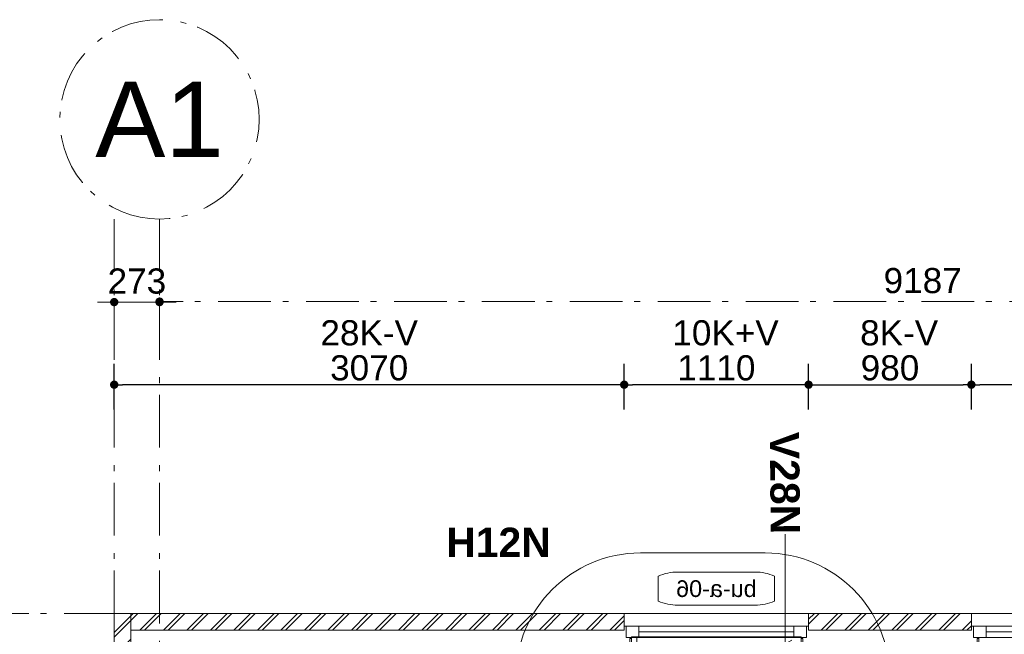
# Model space of a CAD drawing. Header units: millimetres. Extents: x -62314 to 79800, y -34032 to 28340.
# Tile 8 of 256: x -17216 to -11289, y 20510 to 24210. Entities that reach past the tile are written whole.
import ezdxf
from ezdxf.enums import TextEntityAlignment as Align

# ---------------------------------------------------------------- set-up
doc = ezdxf.new("R2010")
doc.units = ezdxf.units.MM
doc.header["$LTSCALE"] = 508
doc.header["$PDMODE"] = 1
doc.header["$PDSIZE"] = -2
doc.linetypes.add('Dash Style-1', pattern=[0.41664, 0.20828, -0.20836])
doc.linetypes.add('Dash Style-6', pattern=[1.04164, 0.625, -0.20828, 0.06943, -0.13893])
doc.layers.get('0').update_dxf_attribs({"lineweight": 0})
doc.layers.get('DEFPOINTS').update_dxf_attribs({"lineweight": 0})
for name, color, linetype, lineweight in [('(00) tekening-lijn draairichting', 7, 'Dash Style-1', 0), ('(00) tekening-merk kozijn', 40, 'Continuous', 0), ('(00) tekening-stramien-algemeen', 7, 'Dash Style-6', 0), ('(00) tekening-verwijzing', 33, 'Fence_Line', 0), ('(00) tekst-algemeen', 8, 'Continuous', 0), ('(00) tekst-tekening verwijzing', 8, 'Continuous', 0), ('(21) buitenwanden-X baksteen_metselwerk', 92, 'Continuous', 0), ('(42) binnenwandafwerkingen-R plaatmateriaal algemeen', 12, 'Continuous', 0), ('Dimension', 7, 'Continuous', 0), ('None', 7, 'Continuous', 0)]:
    doc.layers.add(name, color=color, linetype=linetype, lineweight=lineweight)
doc.styles.add('Arial', font='Arial')
doc.styles.add('Arial Bold (bold)', font='Arial Bold')
doc.styles.add('Helvetica', font='Helvetica')
doc.linetypes.add('Fence_Line', pattern='A,0,[1,Fence_Line.shx,S=0.19685,R=0,X=0,Y=-0.441942],-5', length=5)
doc.dimstyles.new('KE __', dxfattribs={"dimtxt": 151.308594, "dimasz": 50.074463, "dimexe": 125, "dimexo": 500, "dimgap": 25, "dimtad": 1, "dimdec": 1, "dimtxsty": 'Helvetica', "dimblk": 'DOT', "dimblk1": 'DOT', "dimblk2": 'DOT', "dimcen": 0, "dimdle": 100, "dimazin": 0, "dimtfac": 0.8, "dimtdec": 1, "dimtix": 1, "dimtmove": 0, "dimatfit": 0, "dimldrblk": 'DOT', "dimfxl": 150, "dimfxlon": 1, "dimfrac": 2, "dimtolj": 1, "dimarcsym": 0})
pattern_1 = [(45, (163395.98, 42314.6), (70.71068, -70.71068), []), (45, (163410.13, 42300.46), (70.71068, -70.71068), [])]

# ---------------------------------------------------------------- blocks, each defined once
blk = doc.blocks.new('_Dot')
at = {"color": 0, "linetype": 'ByBlock', "lineweight": -2}
blk.add_line((-0.5, 0), (-1, 0), dxfattribs=at)
at = {"color": 0, "linetype": 'ByBlock', "const_width": 0.5}
blk.add_lwpolyline([(-0.25, 0, 1), (0.25, 0, 1)], format="xyb", close=True, dxfattribs=at)
blk = doc.blocks.new('*D98')
at = {"layer": 'DEFPOINTS', "color": 0, "transparency": 33554687}
for p in [(-20866.2, 20635.4), (-16644.4, 20635.4), (-16647.3, 17125.4)]:
    blk.add_point(p, dxfattribs=at)
at = {"layer": 'Dimension', "color": 0, "lineweight": -2, "transparency": 33554687}
for p, q in [((-20716.2, 20635.4), (-20991.2, 20635.4)), ((-20866.2, 17175.4), (-20866.2, 20585.3)), ((-20716.2, 17125.4), (-20991.2, 17125.4))]:
    blk.add_line(p, q, dxfattribs=at)
at = {"layer": 'Dimension', "color": 0, "lineweight": -2, "xscale": 50.07446289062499, "yscale": 50.07446289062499, "zscale": 50.07446289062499}
for p, rotation in [((-20866.2, 20635.4), 89.99999999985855), ((-20866.2, 17125.4), 269.9999999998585)]:
    blk.add_blockref('_Dot', p, dxfattribs=dict(at, rotation=rotation))
at = {"layer": 'Dimension', "color": 0, "lineweight": 0, "transparency": 33554687, "insert": (-20966.8, 18880.4), "char_height": 151.31, "attachment_point": 5, "rotation": 90, "style": 'Helvetica'}
blk.add_mtext('\\A1;3510', dxfattribs=at)
blk = doc.blocks.new('*D99')
at = {"layer": 'DEFPOINTS', "color": 0, "transparency": 33554687}
for p in [(-16647.3, 22013), (-16647.3, 20635.4), (-13577.3, 20635.4)]:
    blk.add_point(p, dxfattribs=at)
at = {"layer": 'Dimension', "color": 0, "lineweight": -2, "transparency": 33554687}
for p, q in [((-16647.3, 21863), (-16647.3, 22138)), ((-13577.3, 21863), (-13577.3, 22138)), ((-13627.4, 22013), (-16597.2, 22013))]:
    blk.add_line(p, q, dxfattribs=at)
at = {"layer": 'Dimension', "color": 0, "lineweight": -2, "xscale": 50.07446289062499, "yscale": 50.07446289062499, "zscale": 50.07446289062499, "rotation": 180}
blk.add_blockref('_Dot', (-16647.3, 22013), dxfattribs=at)
at = {"layer": 'Dimension', "color": 0, "lineweight": -2, "xscale": 50.07446289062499, "yscale": 50.07446289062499, "zscale": 50.07446289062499}
blk.add_blockref('_Dot', (-13577.3, 22013), dxfattribs=at)
at = {"layer": 'Dimension', "color": 0, "lineweight": 0, "transparency": 33554687, "insert": (-15112.3, 22113.7), "char_height": 151.31, "attachment_point": 5, "style": 'Helvetica'}
blk.add_mtext('\\A1;3070', dxfattribs=at)
blk = doc.blocks.new('*D100')
at = {"layer": 'DEFPOINTS', "color": 0, "transparency": 33554687}
for p in [(-11487.3, 22013), (-11487.3, 20635.4), (-9827.3, 20635.4)]:
    blk.add_point(p, dxfattribs=at)
at = {"layer": 'Dimension', "color": 0, "lineweight": -2, "transparency": 33554687}
for p, q in [((-11487.3, 21863), (-11487.3, 22138)), ((-9827.3, 21863), (-9827.3, 22138)), ((-9877.4, 22013), (-11437.2, 22013))]:
    blk.add_line(p, q, dxfattribs=at)
at = {"layer": 'Dimension', "color": 0, "lineweight": -2, "xscale": 50.07446289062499, "yscale": 50.07446289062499, "zscale": 50.07446289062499, "rotation": 180}
blk.add_blockref('_Dot', (-11487.3, 22013), dxfattribs=at)
at = {"layer": 'Dimension', "color": 0, "lineweight": -2, "xscale": 50.07446289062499, "yscale": 50.07446289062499, "zscale": 50.07446289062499}
blk.add_blockref('_Dot', (-9827.3, 22013), dxfattribs=at)
at = {"layer": 'Dimension', "color": 0, "lineweight": 0, "transparency": 33554687, "insert": (-10657.3, 22113.7), "char_height": 151.31, "attachment_point": 5, "style": 'Helvetica'}
blk.add_mtext('\\A1;1660', dxfattribs=at)
blk = doc.blocks.new('*D101')
at = {"layer": 'DEFPOINTS', "color": 0, "transparency": 33554687}
for p in [(-11487.3, 22013), (-12467.3, 20635.4), (-11487.3, 20635.4)]:
    blk.add_point(p, dxfattribs=at)
at = {"layer": 'Dimension', "color": 0, "lineweight": -2, "transparency": 33554687}
for p, q in [((-12467.3, 21863), (-12467.3, 22138)), ((-11487.3, 21863), (-11487.3, 22138)), ((-12417.2, 22013), (-11537.4, 22013))]:
    blk.add_line(p, q, dxfattribs=at)
at = {"layer": 'Dimension', "color": 0, "lineweight": -2, "xscale": 50.07446289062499, "yscale": 50.07446289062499, "zscale": 50.07446289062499, "rotation": 180}
blk.add_blockref('_Dot', (-12467.3, 22013), dxfattribs=at)
at = {"layer": 'Dimension', "color": 0, "lineweight": -2, "xscale": 50.07446289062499, "yscale": 50.07446289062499, "zscale": 50.07446289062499}
blk.add_blockref('_Dot', (-11487.3, 22013), dxfattribs=at)
at = {"layer": 'Dimension', "color": 0, "lineweight": 0, "transparency": 33554687, "insert": (-11977.3, 22113.7), "char_height": 151.31, "attachment_point": 5, "style": 'Helvetica'}
blk.add_mtext('\\A1;980', dxfattribs=at)
blk = doc.blocks.new('*D102')
at = {"layer": 'DEFPOINTS', "color": 0, "transparency": 33554687}
for p in [(-13577.3, 22013), (-13577.3, 20635.4), (-12467.3, 20635.4)]:
    blk.add_point(p, dxfattribs=at)
at = {"layer": 'Dimension', "color": 0, "lineweight": -2, "transparency": 33554687}
for p, q in [((-13577.3, 21863), (-13577.3, 22138)), ((-12467.3, 21863), (-12467.3, 22138)), ((-12517.4, 22013), (-13527.2, 22013))]:
    blk.add_line(p, q, dxfattribs=at)
at = {"layer": 'Dimension', "color": 0, "lineweight": -2, "xscale": 50.07446289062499, "yscale": 50.07446289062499, "zscale": 50.07446289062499, "rotation": 180}
blk.add_blockref('_Dot', (-13577.3, 22013), dxfattribs=at)
at = {"layer": 'Dimension', "color": 0, "lineweight": -2, "xscale": 50.07446289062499, "yscale": 50.07446289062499, "zscale": 50.07446289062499}
blk.add_blockref('_Dot', (-12467.3, 22013), dxfattribs=at)
at = {"layer": 'Dimension', "color": 0, "lineweight": 0, "transparency": 33554687, "insert": (-13022.3, 22113.7), "char_height": 151.31, "attachment_point": 5, "style": 'Helvetica'}
blk.add_mtext('\\A1;1110', dxfattribs=at)
blk = doc.blocks.new('00-merk kozijn')
at = {"layer": '(00) tekening-merk kozijn', "color": 2, "lineweight": 0, "transparency": 33554687, "flags": 128}
blk.add_lwpolyline([(233.3, 50, 0.105357), (349.4, 74.7), (350, 75), (350, 225), (349.4, 225.3, 0.105357), (233.3, 250), (-233.3, 250, 0.105357), (-349.4, 225.3), (-350, 225), (-350, 75), (-349.4, 74.7, 0.105357), (-233.3, 50)], format="xyb", close=True, dxfattribs=at)
at = {"layer": 'None', "color": 7, "linetype": 'Continuous', "lineweight": 0, "transparency": 33554687}
blk.add_point((0, 0), dxfattribs=at)
at = {"layer": '(00) tekening-merk kozijn', "color": 2, "transparency": 33554687, "style": 'Arial'}
blk.add_attdef('MERK', text='', height=100.7, dxfattribs=at).set_placement((0, 149.9), align=Align.MIDDLE_CENTER)
blk = doc.blocks.new('kozijn aansluiting-hoek zonder lijst')
at = {"layer": '(42) binnenwandafwerkingen-R plaatmateriaal algemeen', "color": 17, "lineweight": 0, "transparency": 33554687, "flags": 128}
blk.add_lwpolyline([(-32, 469), (-22, 469), (-22, 75), (-32, 75)], close=True, dxfattribs=at)
at = {"layer": 'None', "color": 17, "lineweight": 0, "transparency": 33554687}
blk.add_line((-17, 255), (-17, 469), dxfattribs=at)
at = {"layer": 'None', "color": 17, "lineweight": 0, "transparency": 33554687, "flags": 128}
blk.add_lwpolyline([(-76, 70), (0, 70), (0, 0), (-76, 0)], close=True, dxfattribs=at)
at = {"layer": 'None', "color": 7, "linetype": 'Continuous', "lineweight": 0, "transparency": 33554687}
for p in [(0, 0), (12, -75)]:
    blk.add_point(p, dxfattribs=at)
blk = doc.blocks.new('bu-a-06 plt')
at = {"layer": '(00) tekening-lijn draairichting', "color": 17, "lineweight": 0, "transparency": 33554687, "flags": 128}
blk.add_lwpolyline([(909.1, -297.9, 0.12979), (1034, 175), (76, 175)], format="xyb", close=True, dxfattribs=at)
at = {"layer": 'None', "color": 17, "lineweight": 0, "transparency": 33554687}
blk.add_line((1022, 210), (88, 210), dxfattribs=at)
at = {"layer": 'None', "color": 17, "lineweight": 0, "transparency": 33554687, "flags": 128}
for points in [[(0, 320), (1110, 320), (1110, 245), (0, 245)], [(88, 245), (1022, 245), (1022, 175), (88, 175)], [(44, 180), (1066, 180), (1066, -224), (44, -224)]]:
    blk.add_lwpolyline(points, close=True, dxfattribs=at)
at = {"layer": 'None', "color": 7, "linetype": 'Continuous', "lineweight": 0, "transparency": 33554687}
blk.add_point((0, 0), dxfattribs=at)
at = {"layer": '(00) tekst-algemeen', "color": 17, "transparency": 33554687}
blk.add_blockref('00-merk kozijn', (555, 320), dxfattribs=at).add_auto_attribs({'MERK': 'bu-a-06'})
at = {"layer": 'None', "color": 17, "transparency": 33554687, "rotation": 180}
blk.add_blockref('kozijn aansluiting-hoek zonder lijst', (12, 245), dxfattribs=at)
at = {"layer": 'None', "color": 17, "transparency": 33554687, "xscale": -1, "rotation": 180}
blk.add_blockref('kozijn aansluiting-hoek zonder lijst', (1098, 245), dxfattribs=at)
blk = doc.blocks.new('bu-a-02 plt')
at = {"layer": 'None', "color": 17, "lineweight": 0, "transparency": 33554687}
blk.add_line((88, 210), (1584, 212.5), dxfattribs=at)
at = {"layer": 'None', "color": 17, "lineweight": 0, "transparency": 33554687, "flags": 128}
for points in [[(0, 320), (1660, 320), (1660, 245), (0, 245)], [(88, 245), (1584, 245), (1584, 175), (88, 175)], [(44, 175), (1616, 175), (1616, -224), (44, -224)]]:
    blk.add_lwpolyline(points, close=True, dxfattribs=at)
at = {"layer": 'None', "color": 7, "linetype": 'Continuous', "lineweight": 0, "transparency": 33554687}
blk.add_point((0, 0), dxfattribs=at)
at = {"layer": '(00) tekst-algemeen', "color": 17, "transparency": 33554687}
blk.add_blockref('00-merk kozijn', (830, 320), dxfattribs=at).add_auto_attribs({'MERK': 'bu-a-02'})
at = {"layer": 'None', "color": 17, "transparency": 33554687, "rotation": 180}
blk.add_blockref('kozijn aansluiting-hoek zonder lijst', (12, 245), dxfattribs=at)
at = {"layer": 'None', "color": 17, "transparency": 33554687, "xscale": -1, "rotation": 180}
blk.add_blockref('kozijn aansluiting-hoek zonder lijst', (1648, 245), dxfattribs=at)
blk = doc.blocks.new('Group-162-1')
at = {"layer": '(00) tekening-verwijzing', "color": 7, "linetype": 'Continuous', "lineweight": 0, "transparency": 33554687}
blk.add_line((-176003.6, -21201.2), (-176003.6, -22701.2), dxfattribs=at)
at = {"layer": '(00) tekening-verwijzing', "color": 7, "linetype": 'Continuous', "lineweight": 0, "transparency": 33554687, "flags": 128}
blk.add_lwpolyline([(-176711, -21314.6), (-176124, -21314.6, -1), (-176124, -22814.6), (-176876, -22814.6, -1), (-176876, -21314.6)], format="xyb", close=True, dxfattribs=at)
at = {"layer": '(00) tekst-tekening verwijzing', "color": 17, "style": 'Arial Bold (bold)'}
blk.add_text('H12N', height=176.21, dxfattribs=at).set_placement((-177415.3, -21162.4), align=Align.TOP_RIGHT)
at = {"layer": '(00) tekst-tekening verwijzing', "color": 17, "insert": (-176003.6, -21201.2), "char_height": 176.21, "attachment_point": 6, "rotation": 270.60455, "line_spacing_factor": 0.962448, "style": 'Arial Bold (bold)'}
blk.add_mtext('V28N', dxfattribs=at)
blk = doc.blocks.new('*D404')
at = {"layer": '(00) tekening-stramien-algemeen', "color": 0, "lineweight": -2, "transparency": 33554687}
for p, q in [((-323, -500), (-373, -500)), ((-272.9, -500), (-272.9, -625)), ((0, -500), (-272.9, -500)), ((0, -500), (0, -625)), ((50.1, -500), (100.1, -500))]:
    blk.add_line(p, q, dxfattribs=at)
at = {"layer": 'DEFPOINTS', "color": 0, "transparency": 33554687}
for p in [(-272.9, 0), (0, 0), (-272.9, -500)]:
    blk.add_point(p, dxfattribs=at)
at = {"layer": '(00) tekening-stramien-algemeen', "color": 0, "lineweight": -2, "xscale": 50.07446289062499, "yscale": 50.07446289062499, "zscale": 50.07446289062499}
blk.add_blockref('_Dot', (-272.9, -500), dxfattribs=at)
at = {"layer": '(00) tekening-stramien-algemeen', "color": 0, "lineweight": -2, "xscale": 50.07446289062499, "yscale": 50.07446289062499, "zscale": 50.07446289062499, "rotation": 180}
blk.add_blockref('_Dot', (0, -500), dxfattribs=at)
at = {"layer": '(00) tekening-stramien-algemeen', "color": 0, "lineweight": 0, "transparency": 33554687, "insert": (-136.4, -374.3), "char_height": 151.31, "attachment_point": 5, "style": 'Helvetica'}
blk.add_mtext('\\A1;273', dxfattribs=at)
blk = doc.blocks.new('00-stramienbol')
at = {"layer": '(00) tekening-stramien-algemeen', "color": 2, "lineweight": 0, "transparency": 33554687, "flags": 128}
blk.add_lwpolyline([(0, 600), (58.8, 597.1), (117.1, 588.5), (174.2, 574.2), (229.6, 554.3), (282.8, 529.2), (333.3, 498.9), (380.6, 463.8), (424.3, 424.3), (463.8, 380.6), (498.9, 333.3), (529.2, 282.8), (554.3, 229.6), (574.2, 174.2), (588.5, 117.1), (597.1, 58.8), (600, 0), (597.1, -58.8), (588.5, -117.1), (574.2, -174.2), (554.3, -229.6), (529.2, -282.8), (498.9, -333.3), (463.8, -380.6), (424.3, -424.3), (380.6, -463.8), (333.3, -498.9), (282.8, -529.2), (229.6, -554.3), (174.2, -574.2), (117.1, -588.5), (58.8, -597.1), (0, -600), (-58.8, -597.1), (-117.1, -588.5), (-174.2, -574.2), (-229.6, -554.3), (-282.8, -529.2), (-333.3, -498.9), (-380.6, -463.8), (-424.3, -424.3), (-463.8, -380.6), (-498.9, -333.3), (-529.2, -282.8), (-554.3, -229.6), (-574.2, -174.2), (-588.5, -117.1), (-597.1, -58.8), (-600, 0), (-597.1, 58.8), (-588.5, 117.1), (-574.2, 174.2), (-554.3, 229.6), (-529.2, 282.8), (-498.9, 333.3), (-463.8, 380.6), (-424.3, 424.3), (-380.6, 463.8), (-333.3, 498.9), (-282.8, 529.2), (-229.6, 554.3), (-174.2, 574.2), (-117.1, 588.5), (-58.8, 597.1)], close=True, dxfattribs=at)
at = {"layer": '(00) tekening-stramien-algemeen', "color": 7, "linetype": 'Continuous', "lineweight": 0, "transparency": 33554687}
for p in [(0, 600), (-600, 0), (0, 0), (600, 0), (0, -600)]:
    blk.add_point(p, dxfattribs=at)
at = {"layer": '(00) tekening-stramien-algemeen', "color": 2, "transparency": 33554687, "style": 'Arial'}
blk.add_attdef('hoofdveld', text='', height=453.1, dxfattribs=at).set_placement((0, 0), align=Align.MIDDLE_CENTER)
at = {"layer": 'None', "color": 0, "flags": 1}
for tag, p in [('subveld_1', (-600, -1415.6)), ('subveld_2', (-600, -2231.2))]:
    blk.add_attdef(tag, p, '', height=453.1, dxfattribs=at)
blk = doc.blocks.new('*D409')
at = {"layer": '(00) tekening-stramien-algemeen', "color": 0, "lineweight": -2, "transparency": 33554687}
for p, q in [((0, -500), (0, -622.2)), ((9137.3, -497.2), (50.1, -497.2)), ((9187.4, -500), (9187.4, -622.2))]:
    blk.add_line(p, q, dxfattribs=at)
at = {"layer": 'DEFPOINTS', "color": 0, "transparency": 33554687}
for p in [(0, 0), (9187.4, 0), (0, -497.2)]:
    blk.add_point(p, dxfattribs=at)
at = {"layer": '(00) tekening-stramien-algemeen', "color": 0, "lineweight": -2, "xscale": 50.07446289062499, "yscale": 50.07446289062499, "zscale": 50.07446289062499, "rotation": 180}
blk.add_blockref('_Dot', (0, -497.2), dxfattribs=at)
at = {"layer": '(00) tekening-stramien-algemeen', "color": 0, "lineweight": -2, "xscale": 50.07446289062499, "yscale": 50.07446289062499, "zscale": 50.07446289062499}
blk.add_blockref('_Dot', (9187.4, -497.2), dxfattribs=at)
at = {"layer": '(00) tekening-stramien-algemeen', "color": 0, "lineweight": 0, "transparency": 33554687, "insert": (4593.7, -371.6), "char_height": 151.31, "attachment_point": 5, "style": 'Helvetica'}
blk.add_mtext('\\A1;9187', dxfattribs=at)
blk = doc.blocks.new('stramien langsgevel blok A')
at = {"layer": '(00) tekening-stramien-algemeen', "color": 2, "lineweight": 0, "transparency": 33554687}
for p, q in [((-272.9, 0), (-272.9, -2374.9)), ((0, 0), (0, -2374.9))]:
    blk.add_line(p, q, dxfattribs=at)
at = {"layer": '(00) tekening-stramien-algemeen', "color": 2}
ref = blk.add_blockref('00-stramienbol', (0, 600), dxfattribs=dict(at, rotation=180))
ref.add_attrib('hoofdveld', 'A1', dxfattribs={"color": 2, "transparency": 33554687, "height": 453.1, "style": 'Arial'}).set_placement((0, 600), align=Align.MIDDLE_CENTER)
at = {"layer": '(00) tekening-stramien-algemeen', "color": 2, "lineweight": 0, "transparency": 33554687}
for base, p1, p2, picture, middle in [((-272.9, -500), (0, 0), (-272.9, 0), '*D404', (-136.4, -374.3)), ((0, -497.2), (9187.4, 0), (0, 0), '*D409', (4593.7, -371.6))]:
    dim = blk.add_linear_dim(base=base, p1=p1, p2=p2, dimstyle='KE __', override={"dimtxt": 151.308594, "dimgap": 50, "dimdec": 0, "dimpost": '<>', "dimtxsty": 'Helvetica', "dimtmove": 2}, dxfattribs=at)
    dim.commit()
    dim.dimension.update_dxf_attribs({"geometry": picture, "text_midpoint": middle})

msp = doc.modelspace()

# ---------------------------------------------------------------- hatches: boundary and pattern name
at = {"layer": '(21) buitenwanden-X baksteen_metselwerk', "linetype": 'Continuous', "lineweight": 0, "transparency": 33554687}
h = msp.add_hatch(dxfattribs=at)
h.set_pattern_fill('(__)F metselwerk 2', color=253, style=0, pattern_type=2)
h.set_pattern_definition(pattern_1)
h.paths.add_polyline_path([(-16647.28, 20635.36), (-16547.28, 20635.36), (-16547.28, 17125.36), (-16647.28, 17125.36)])
h = msp.add_hatch(dxfattribs=at)
h.set_pattern_fill('(__)F metselwerk 2', color=253, style=0, pattern_type=2)
h.set_pattern_definition(pattern_1)
h.paths.add_polyline_path([(-16547.28, 20635.36), (-13577.28, 20635.36), (-13577.28, 20535.36), (-16547.28, 20535.36)])
h = msp.add_hatch(dxfattribs=at)
h.set_pattern_fill('(__)F metselwerk 2', color=253, style=0, pattern_type=2)
h.set_pattern_definition(pattern_1)
h.paths.add_polyline_path([(-11487.28, 20535.36), (-11487.28, 20635.36), (-12467.28, 20635.36), (-12467.28, 20535.36)])

# ---------------------------------------------------------------- linework, layer by layer
at = {"layer": '(00) tekening-stramien-algemeen', "color": 2, "lineweight": 0, "transparency": 33554687}
for p, q in [((-16647.28, 23010.29), (-16647.28, 638.19)), ((-16374.38, 23010.29), (-16374.38, 638.19)), ((57450, 20635.36), (-21063.27, 20635.36))]:
    msp.add_line(p, q, dxfattribs=at)
at = {"layer": '(21) buitenwanden-X baksteen_metselwerk', "color": 7, "lineweight": 0, "transparency": 33554687, "flags": 128}
for points in [[(-16647.28, 20635.36), (-16547.28, 20635.36), (-16547.28, 17125.36), (-16647.28, 17125.36)], [(-16547.28, 20635.36), (-13577.28, 20635.36), (-13577.28, 20535.36), (-16547.28, 20535.36)], [(-11487.28, 20535.36), (-11487.28, 20635.36), (-12467.28, 20635.36), (-12467.28, 20535.36)]]:
    msp.add_lwpolyline(points, close=True, dxfattribs=at)

# ---------------------------------------------------------------- block references
at = {"layer": 'None', "color": 17, "transparency": 33554687}
for name, p in [('stramien langsgevel blok A', (-16374.38, 23010.29)), ('Group-162-1', (163395.98, 42314.6)), ('bu-a-02 plt', (-11487.28, 20315.36))]:
    msp.add_blockref(name, p, dxfattribs=at)
at = {"layer": 'None', "color": 17, "transparency": 33554687, "xscale": -1}
msp.add_blockref('bu-a-06 plt', (-12467.28, 20315.36), dxfattribs=at)

# ---------------------------------------------------------------- texts
at = {"layer": 'None', "color": 17, "transparency": 33554687, "char_height": 151.309, "attachment_point": 8, "line_spacing_factor": 0.834288, "style": 'Helvetica'}
for s, insert in [('28K-V', (-15112.28, 22247.59)), ('10K+V', (-12967.28, 22247.59)), ('8K-V', (-11922.28, 22247.59))]:
    msp.add_mtext(s, dxfattribs=dict(at, insert=insert))

# ---------------------------------------------------------------- dimensions: what is measured, and where the dimension line sits
at = {"layer": 'Dimension', "color": 17, "lineweight": 0, "transparency": 33554687}
for base, p1, p2, picture, middle in [((-16647.28, 22013.04), (-13577.28, 20635.36), (-16647.28, 20635.36), '*D99', (-15112.28, 22113.69)), ((-13577.28, 22013.04), (-12467.28, 20635.36), (-13577.28, 20635.36), '*D102', (-13022.28, 22113.69)), ((-11487.28, 22013.04), (-12467.28, 20635.36), (-11487.28, 20635.36), '*D101', (-11977.28, 22113.69)), ((-11487.28, 22013.04), (-9827.28, 20635.36), (-11487.28, 20635.36), '*D100', (-10657.28, 22113.69))]:
    dim = msp.add_linear_dim(base=base, p1=p1, p2=p2, dimstyle='KE __', override={"dimgap": 25, "dimpost": '<>', "dimtxsty": 'Helvetica', "dimtmove": 2}, dxfattribs=at)
    dim.commit()
    dim.dimension.update_dxf_attribs({"geometry": picture, "text_midpoint": middle})
dim = msp.add_linear_dim(base=(-20866.17, 20635.36), p1=(-16647.28, 17125.36), p2=(-16644.38, 20635.36), angle=90, dimstyle='KE __', override={"dimgap": 25, "dimpost": '<>', "dimtxsty": 'Helvetica', "dimtmove": 2}, dxfattribs=at)
dim.commit()
dim.dimension.update_dxf_attribs({"geometry": '*D98', "text_midpoint": (-20966.82, 18880.36)})

doc.saveas('drawing.dxf')
